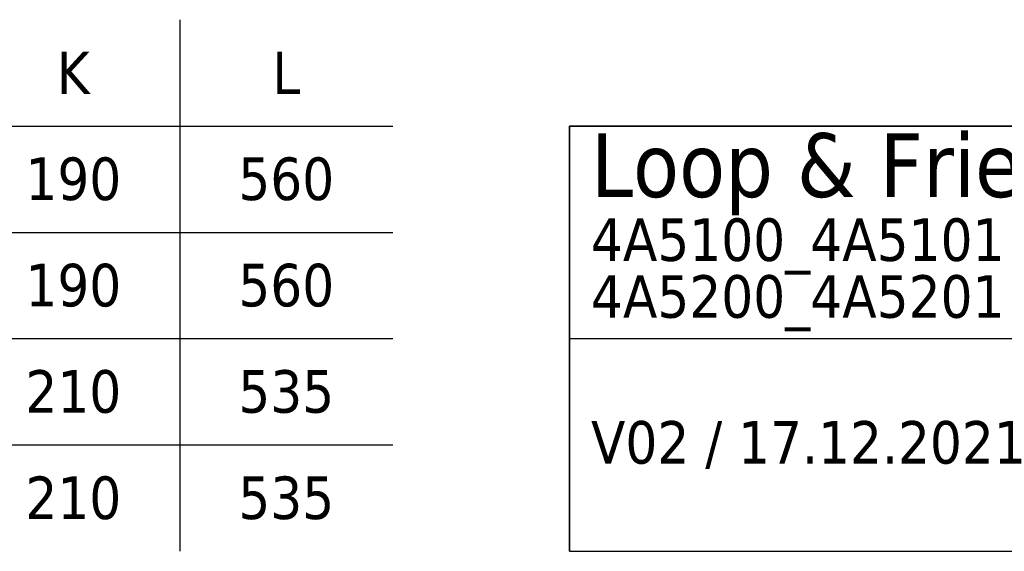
# Model space of a CAD drawing. Header units: millimetres. Extents: x 15 to 292, y 5 to 187.
# Tile 2 of 6: x 153 to 223, y 5 to 42. Entities that reach past the tile are written whole.
import ezdxf

# ---------------------------------------------------------------- set-up
doc = ezdxf.new("R2010")
doc.units = ezdxf.units.MM
doc.layers.add('253', color=7, linetype='Continuous', true_color=0xffffff)
doc.styles.add('Tahoma', font='Tahoma')

# ---------------------------------------------------------------- blocks, each defined once
blk = doc.blocks.new('TabularNote1')
at = {"layer": '253', "color": 162, "linetype": 'Continuous', "lineweight": 35}
for p, q in [((-100, 30), (-50, 30)), ((-100, 30), (-100, 15)), ((-50, 30), (0, 30)), ((-100, 15), (-100, 0))]:
    blk.add_line(p, q, dxfattribs=at)
at = {"layer": '253', "color": 162, "linetype": 'Continuous', "lineweight": 25}
for p, q in [((-50, 30), (-50, 15)), ((0, 30), (0, 15)), ((-100, 15), (-50, 15)), ((-50, 15), (-50, 0)), ((0, 15), (0, 0)), ((-100, 0), (-50, 0)), ((-50, 0), (0, 0))]:
    blk.add_line(p, q, dxfattribs=at)
at = {"layer": '253', "color": 18, "linetype": 'Continuous', "lineweight": 13, "char_height": 3, "attachment_point": 4, "line_spacing_factor": 0.801055, "style": 'Tahoma'}
for s, insert in [('\\fTahoma|b0|i0;\\W1.0000;{\\H1.50x;Loop & Friends}\\P4A5100_4A5101\\P4A5200_4A5201', (-98.475, 22.5)), ('\\fTahoma|b0|i0;\\W1.0000;V02 / 17.12.2021', (-98.475, 7.5))]:
    blk.add_mtext(s, dxfattribs=dict(at, insert=insert))
blk = doc.blocks.new('TabularNote2')
at = {"layer": '253', "color": 162, "linetype": 'Continuous', "lineweight": 25}
for p, q in [((-30, 37.5), (-30, 30)), ((-45, 30), (-30, 30)), ((-30, 30), (-15, 30)), ((-30, 30), (-30, 22.5)), ((-45, 22.5), (-30, 22.5)), ((-30, 22.5), (-15, 22.5)), ((-30, 22.5), (-30, 15)), ((-45, 15), (-30, 15)), ((-30, 15), (-15, 15)), ((-30, 15), (-30, 7.5)), ((-45, 7.5), (-30, 7.5)), ((-30, 7.5), (-15, 7.5)), ((-30, 7.5), (-30, 0))]:
    blk.add_line(p, q, dxfattribs=at)
at = {"layer": '253', "color": 18, "linetype": 'Continuous', "lineweight": 13, "char_height": 3, "attachment_point": 5, "line_spacing_factor": 0.801055, "style": 'Tahoma'}
for s, insert in [('\\fTahoma|b0|i0;\\W1.0000;K', (-37.5, 33.75)), ('\\fTahoma|b0|i0;\\W1.0000;L', (-22.5, 33.75)), ('\\fTahoma|b0|i0;\\W1.0000;190', (-37.5, 26.25)), ('\\fTahoma|b0|i0;\\W1.0000;560', (-22.5, 26.25)), ('\\fTahoma|b0|i0;\\W1.0000;190', (-37.5, 18.75)), ('\\fTahoma|b0|i0;\\W1.0000;560', (-22.5, 18.75)), ('\\fTahoma|b0|i0;\\W1.0000;210', (-37.5, 11.25)), ('\\fTahoma|b0|i0;\\W1.0000;535', (-22.5, 11.25)), ('\\fTahoma|b0|i0;\\W1.0000;210', (-37.5, 3.75)), ('\\fTahoma|b0|i0;\\W1.0000;535', (-22.5, 3.75))]:
    blk.add_mtext(s, dxfattribs=dict(at, insert=insert))

msp = doc.modelspace()

# ---------------------------------------------------------------- block references
at = {"layer": '253', "color": 162, "linetype": 'Continuous', "lineweight": 70}
for name, p in [('TabularNote2', (194.558, 5)), ('TabularNote1', (292, 5))]:
    msp.add_blockref(name, p, dxfattribs=at)

doc.saveas('drawing.dxf')
